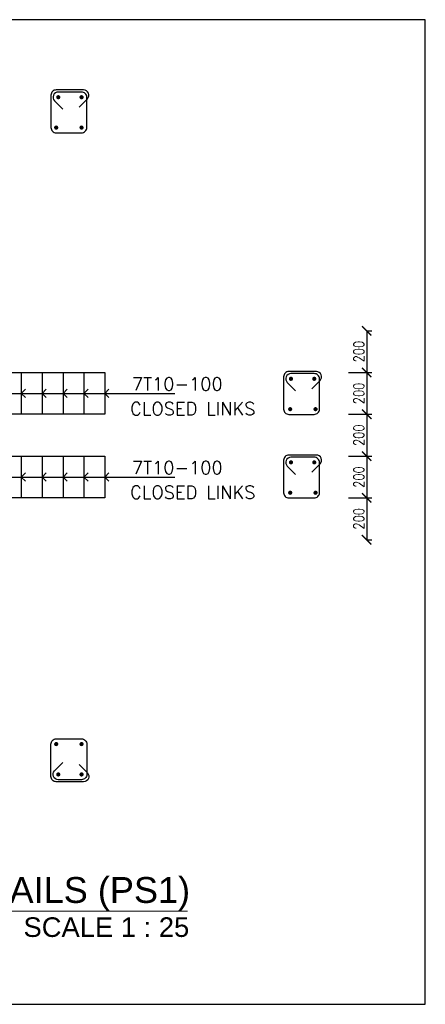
# Model space of a CAD drawing. Header units: inches. Extents: x -1387 to 177467, y -53208 to 11681.
# Tile 2 of 14: x 1968 to 3909, y -26467 to -21755. Entities that reach past the tile are written whole.
import ezdxf
from ezdxf import colors
from ezdxf.entities.mleader import LeaderData, LeaderLine
from ezdxf.enums import TextEntityAlignment as Align
from ezdxf.math import Vec2, Vec3

# ---------------------------------------------------------------- set-up
doc = ezdxf.new("R2010")
doc.units = ezdxf.units.IN
doc.header["$MEASUREMENT"] = 0
for name, color, linetype in [('2nd Basement Framing Plan$0$S-DT-DIMS', 7, 'Continuous'), ('2nd Basement Framing Plan$0$S-RBAR', 4, 'Continuous'), ('2nd Basement Framing Plan$0$S-RBAR-SEC', 4, 'Continuous'), ('2nd Basement Framing Plan$0$XS-DT-LEADER', 43, 'Continuous'), ('2nd Basement Framing Plan$0$XS-DT-TEXT', 91, 'Continuous')]:
    doc.layers.add(name, color=color, linetype=linetype)
doc.layers.add('2nd Basement Framing Plan$0$S-TEXT-SUB TITLE', color=2, linetype='Continuous', lineweight=9)
doc.styles.add('2nd Basement Framing Plan$0$APG ROMANS 0.80', font='romans.shx', dxfattribs={"width": 0.8})
doc.styles.add('2nd Basement Framing Plan$0$XS-DOME DETAILS$0$Arial', font='arial.ttf')
doc.styles.add('2nd Basement Framing Plan$0$XS-STAIR DETAILS$0$APG ROMANS 0.80', font='romans.shx', dxfattribs={"width": 0.8})
doc.styles.get("Standard").update_dxf_attribs({"font": 'arial.ttf'})
doc.dimstyles.new('2nd Basement Framing Plan$0$APG-STR-25 DT', dxfattribs={"dimscale": 250, "dimtxt": 0.2, "dimasz": 0.18, "dimexe": 0.1, "dimexo": 0.1, "dimgap": 0.05, "dimtad": 1, "dimdec": 0, "dimrnd": 5, "dimzin": 3, "dimdsep": 46, "dimtxsty": '2nd Basement Framing Plan$0$APG ROMANS 0.80', "dimblk": '2nd Basement Framing Plan$0$_ARCHTICK', "dimcen": 0.05, "dimclrd": 256, "dimclre": 256, "dimclrt": 2, "dimadec": 0, "dimazin": 0, "dimtfac": 1, "dimtdec": 0, "dimtofl": 0, "dimtmove": 2, "dimatfit": 3, "dimfxl": 0.35, "dimfxlon": 1, "dimtolj": 1, "dimtzin": 0, "dimarcsym": 0})

# ---------------------------------------------------------------- blocks, each defined once
blk = doc.blocks.new('2nd Basement Framing Plan$0$XS-STAIR DETAILS$0$_Open90')
at = {"color": 4, "linetype": 'ByBlock', "lineweight": -2}
for p, q in [((0, 0), (-1, 0)), ((-0.5, 0.5), (0, 0)), ((0, 0), (-0.5, -0.5))]:
    blk.add_line(p, q, dxfattribs=at)
blk = doc.blocks.new('2nd Basement Framing Plan$0$_ARCHTICK')
at = {"color": 0, "linetype": 'ByBlock', "const_width": 0.15}
blk.add_lwpolyline([(-0.5, -0.5), (0.5, 0.5)], dxfattribs=at)
blk = doc.blocks.new('*D14')
at = {"layer": '2nd Basement Framing Plan$0$S-DT-DIMS', "lineweight": -2, "transparency": 16777216}
for p, q in [((3541.3, -23443.5), (3653.8, -23443.5)), ((3628.8, -23443.5), (3628.8, -23643.5)), ((3541.3, -23643.5), (3653.8, -23643.5))]:
    blk.add_line(p, q, dxfattribs=at)
at = {"layer": 'DEFPOINTS', "color": 0, "transparency": 16777216}
for p in [(2375.2, -23443.5), (2375.2, -23643.5), (3628.8, -23643.5)]:
    blk.add_point(p, dxfattribs=at)
at = {"layer": '2nd Basement Framing Plan$0$S-DT-DIMS', "lineweight": -2, "transparency": 16777216, "xscale": 45, "yscale": 45, "zscale": 45}
for p, rotation in [((3628.8, -23443.5), 90), ((3628.8, -23643.5), 270)]:
    blk.add_blockref('2nd Basement Framing Plan$0$_ARCHTICK', p, dxfattribs=dict(at, rotation=rotation))
at = {"layer": '2nd Basement Framing Plan$0$S-DT-DIMS', "color": 2, "transparency": 16777216, "insert": (3591.3, -23543.5), "char_height": 50, "attachment_point": 5, "rotation": 90, "style": '2nd Basement Framing Plan$0$APG ROMANS 0.80'}
blk.add_mtext('\\A1;200', dxfattribs=at)
blk = doc.blocks.new('*D15')
at = {"layer": '2nd Basement Framing Plan$0$S-DT-DIMS', "lineweight": -2, "transparency": 16777216}
for p, q in [((3541.3, -23843.5), (3653.8, -23843.5)), ((3628.8, -23843.5), (3628.8, -24043.5)), ((3541.3, -24043.5), (3653.8, -24043.5))]:
    blk.add_line(p, q, dxfattribs=at)
at = {"layer": 'DEFPOINTS', "color": 0, "transparency": 16777216}
for p in [(2375.2, -23843.5), (2375.2, -24043.5), (3628.8, -24043.5)]:
    blk.add_point(p, dxfattribs=at)
at = {"layer": '2nd Basement Framing Plan$0$S-DT-DIMS', "lineweight": -2, "transparency": 16777216, "xscale": 45, "yscale": 45, "zscale": 45}
for p, rotation in [((3628.8, -23843.5), 90), ((3628.8, -24043.5), 270)]:
    blk.add_blockref('2nd Basement Framing Plan$0$_ARCHTICK', p, dxfattribs=dict(at, rotation=rotation))
at = {"layer": '2nd Basement Framing Plan$0$S-DT-DIMS', "color": 2, "transparency": 16777216, "insert": (3591.3, -23943.5), "char_height": 50, "attachment_point": 5, "rotation": 90, "style": '2nd Basement Framing Plan$0$APG ROMANS 0.80'}
blk.add_mtext('\\A1;200', dxfattribs=at)
blk = doc.blocks.new('*D16')
at = {"layer": '2nd Basement Framing Plan$0$S-DT-DIMS', "lineweight": -2, "transparency": 16777216}
for p, q in [((3628.8, -23243.5), (3653.8, -23243.5)), ((3628.8, -23243.5), (3628.8, -23443.5)), ((3628.8, -23443.5), (3653.8, -23443.5))]:
    blk.add_line(p, q, dxfattribs=at)
at = {"layer": 'DEFPOINTS', "color": 0, "transparency": 16777216}
for p in [(3628.8, -23243.5, 0), (3628.8, -23443.5, 0), (3628.8, -23443.5)]:
    blk.add_point(p, dxfattribs=at)
at = {"layer": '2nd Basement Framing Plan$0$S-DT-DIMS', "lineweight": -2, "transparency": 16777216, "xscale": 45, "yscale": 45, "zscale": 45}
for p, rotation in [((3628.8, -23243.5), 90), ((3628.8, -23443.5), 270)]:
    blk.add_blockref('2nd Basement Framing Plan$0$_ARCHTICK', p, dxfattribs=dict(at, rotation=rotation))
at = {"layer": '2nd Basement Framing Plan$0$S-DT-DIMS', "color": 2, "transparency": 16777216, "insert": (3591.3, -23343.5), "char_height": 50, "attachment_point": 5, "rotation": 90, "style": '2nd Basement Framing Plan$0$APG ROMANS 0.80'}
blk.add_mtext('\\A1;200', dxfattribs=at)
blk = doc.blocks.new('*D17')
at = {"layer": '2nd Basement Framing Plan$0$S-DT-DIMS', "lineweight": -2, "transparency": 16777216}
for p, q in [((3628.8, -23643.5), (3653.8, -23643.5)), ((3628.8, -23643.5), (3628.8, -23843.5)), ((3628.8, -23843.5), (3653.8, -23843.5))]:
    blk.add_line(p, q, dxfattribs=at)
at = {"layer": 'DEFPOINTS', "color": 0, "transparency": 16777216}
for p in [(3628.8, -23643.5, 0), (3628.8, -23843.5, 0), (3628.8, -23843.5)]:
    blk.add_point(p, dxfattribs=at)
at = {"layer": '2nd Basement Framing Plan$0$S-DT-DIMS', "lineweight": -2, "transparency": 16777216, "xscale": 45, "yscale": 45, "zscale": 45}
for p, rotation in [((3628.8, -23643.5), 90), ((3628.8, -23843.5), 270)]:
    blk.add_blockref('2nd Basement Framing Plan$0$_ARCHTICK', p, dxfattribs=dict(at, rotation=rotation))
at = {"layer": '2nd Basement Framing Plan$0$S-DT-DIMS', "color": 2, "transparency": 16777216, "insert": (3591.3, -23743.5), "char_height": 50, "attachment_point": 5, "rotation": 90, "style": '2nd Basement Framing Plan$0$APG ROMANS 0.80'}
blk.add_mtext('\\A1;200', dxfattribs=at)
blk = doc.blocks.new('*D18')
at = {"layer": '2nd Basement Framing Plan$0$S-DT-DIMS', "lineweight": -2, "transparency": 16777216}
for p, q in [((3628.8, -24043.5), (3653.8, -24043.5)), ((3628.8, -24043.5), (3628.8, -24243.5)), ((3628.8, -24243.5), (3653.8, -24243.5))]:
    blk.add_line(p, q, dxfattribs=at)
at = {"layer": 'DEFPOINTS', "color": 0, "transparency": 16777216}
for p in [(3628.8, -24043.5, 0), (3628.8, -24243.5, 0), (3628.8, -24243.5)]:
    blk.add_point(p, dxfattribs=at)
at = {"layer": '2nd Basement Framing Plan$0$S-DT-DIMS', "lineweight": -2, "transparency": 16777216, "xscale": 45, "yscale": 45, "zscale": 45}
for p, rotation in [((3628.8, -24043.5), 90), ((3628.8, -24243.5), 270)]:
    blk.add_blockref('2nd Basement Framing Plan$0$_ARCHTICK', p, dxfattribs=dict(at, rotation=rotation))
at = {"layer": '2nd Basement Framing Plan$0$S-DT-DIMS', "color": 2, "transparency": 16777216, "insert": (3591.3, -24143.5), "char_height": 50, "attachment_point": 5, "rotation": 90, "style": '2nd Basement Framing Plan$0$APG ROMANS 0.80'}
blk.add_mtext('\\A1;200', dxfattribs=at)
blk = doc.blocks.new('*U13')
at = {"color": 0}
blk.add_line((0.589, 0), (8.211, 0), dxfattribs=at)
blk.add_circle((0, 0), 0.589, dxfattribs=at)
at = {"style": '2nd Basement Framing Plan$0$XS-DOME DETAILS$0$Arial'}
blk.add_attdef('C', (0.868, 0.104), '', height=0.33, dxfattribs=at)
blk.add_attdef('A', text='', height=0.35, dxfattribs=at).set_placement((0.009, 0.018), align=Align.MIDDLE_CENTER)
blk.add_attdef('D', text='', height=0.25, dxfattribs=at).set_placement((8.233, -0.08), align=Align.TOP_RIGHT)

msp = doc.modelspace()

# ---------------------------------------------------------------- linework, layer by layer
at = {"layer": '2nd Basement Framing Plan$0$S-RBAR'}
for p, q in [((-125.2, -23443.5, 0), (2375.2, -23443.5, 0)), ((2375.2, -23643.5, 0), (-125.2, -23643.5, 0)), ((-125.2, -23843.5, 0), (2375.2, -23843.5, 0)), ((2375.2, -24043.5, 0), (-125.2, -24043.5, 0))]:
    msp.add_line(p, q, dxfattribs=at)
at = {"layer": '2nd Basement Framing Plan$0$S-RBAR', "elevation": 0}
for points in [[(2251.9, -22173.2), (2291.6, -22133.5, 0.668179), (2273.9, -22090.9), (2142.5, -22090.9, 0.414214), (2117.5, -22115.9), (2117.5, -22271.2, 0.414214), (2142.5, -22296.2), (2263.9, -22296.2, 0.414214), (2288.9, -22271.2), (2288.9, -22125.9, 0.414214), (2263.9, -22100.9), (2152.5, -22100.9, 0.668179), (2134.8, -22143.5), (2174.5, -22183.2)], [(3365.9, -23520.9), (3405.5, -23481.2, 0.668179), (3387.9, -23438.5), (3256.4, -23438.5, 0.414214), (3231.4, -23463.5), (3231.4, -23618.8, 0.414214), (3256.4, -23643.8), (3377.9, -23643.8, 0.414214), (3402.9, -23618.8), (3402.9, -23473.5, 0.414214), (3377.9, -23448.5), (3266.4, -23448.5, 0.668179), (3248.7, -23491.2), (3288.4, -23530.9)], [(3365.9, -23920.9), (3405.5, -23881.2, 0.668179), (3387.9, -23838.5), (3256.4, -23838.5, 0.414214), (3231.4, -23863.5), (3231.4, -24018.8, 0.414214), (3256.4, -24043.8), (3377.9, -24043.8, 0.414214), (3402.9, -24018.8), (3402.9, -23873.5, 0.414214), (3377.9, -23848.5), (3266.4, -23848.5, 0.668179), (3248.7, -23891.2), (3288.4, -23930.9)], [(2251.9, -25319.6), (2291.6, -25359.3, -0.668179), (2273.9, -25402), (2142.5, -25402, -0.414214), (2117.5, -25377), (2117.5, -25221.7, -0.414214), (2142.5, -25196.7), (2263.9, -25196.7, -0.414214), (2288.9, -25221.7), (2288.9, -25367, -0.414214), (2263.9, -25392), (2152.5, -25392, -0.668179), (2134.8, -25349.3), (2174.5, -25309.6)]]:
    msp.add_lwpolyline(points, format="xyb", dxfattribs=at)
for points in [[(1975.2, -23443.5), (1975.2, -23643.5)], [(2075.2, -23443.5), (2075.2, -23643.5)], [(2175.2, -23443.5), (2175.2, -23643.5)], [(2275.2, -23443.5), (2275.2, -23643.5)], [(2375.2, -23443.5), (2375.2, -23643.5)], [(1975.2, -23843.5), (1975.2, -24043.5)], [(2075.2, -23843.5), (2075.2, -24043.5)], [(2175.2, -23843.5), (2175.2, -24043.5)], [(2275.2, -23843.5), (2275.2, -24043.5)], [(2375.2, -23843.5), (2375.2, -24043.5)]]:
    msp.add_lwpolyline(points, dxfattribs=at)
at = {"layer": '2nd Basement Framing Plan$0$S-RBAR-SEC', "const_width": 10, "elevation": 0}
for points in [[(2152.5, -22130.9, 1), (2152.5, -22120.9, 1)], [(2263.9, -22130.9, -1), (2263.9, -22120.9, -1)], [(2142.5, -22276.2, 1), (2142.5, -22266.2, 1)], [(2263.9, -22276.2, -1), (2263.9, -22266.2, -1)], [(3266.4, -23478.5, 1), (3266.4, -23468.5, 1)], [(3377.9, -23478.5, -1), (3377.9, -23468.5, -1)], [(3262.6, -23623.8, 1), (3262.6, -23613.8, 1)], [(3384, -23623.8, -1), (3384, -23613.8, -1)], [(3266.4, -23878.5, 1), (3266.4, -23868.5, 1)], [(3377.9, -23878.5, -1), (3377.9, -23868.5, -1)], [(3262.6, -24023.8, 1), (3262.6, -24013.8, 1)], [(3384, -24023.8, -1), (3384, -24013.8, -1)], [(2142.5, -25216.7, -1), (2142.5, -25226.7, -1)], [(2263.9, -25216.7, 1), (2263.9, -25226.7, 1)], [(2152.5, -25362, -1), (2152.5, -25372, -1)], [(2263.9, -25362, 1), (2263.9, -25372, 1)]]:
    msp.add_lwpolyline(points, format="xyb", close=True, dxfattribs=at)
at = {"layer": 'DEFPOINTS', "color": 5, "lineweight": 30, "ltscale": 0.01}
msp.add_lwpolyline([(3909.4, -21754.8), (-1386.8, -21754.8), (-1386.8, -26467), (3909.4, -26467)], close=True, dxfattribs=at)

# ---------------------------------------------------------------- block references
at = {"layer": '2nd Basement Framing Plan$0$S-TEXT-SUB TITLE', "color": 4, "xscale": 375, "yscale": 375, "zscale": 375}
msp.add_blockref('*U13', (-307.9, -26020.8), dxfattribs=at).add_auto_attribs({'D': '                                                    SCALE 1 : 25', 'A': 'B', 'C': 'REINFORCEMENT DETAILS (PS1)'})
at = {"layer": '2nd Basement Framing Plan$0$XS-DT-LEADER', "lineweight": -2, "xscale": -40, "yscale": 40, "zscale": 40}
for p in [(1975.2, -23543.5, 0), (2075.2, -23543.5, 0), (2175.2, -23543.5, 0), (2275.2, -23543.5, 0), (2375.2, -23543.5, 0), (1975.2, -23943.5, 0), (2075.2, -23943.5, 0), (2175.2, -23943.5, 0), (2275.2, -23943.5, 0), (2375.2, -23943.5, 0)]:
    msp.add_blockref('2nd Basement Framing Plan$0$XS-STAIR DETAILS$0$_Open90', p, dxfattribs=at)

# ---------------------------------------------------------------- texts
at = {"layer": '2nd Basement Framing Plan$0$XS-DT-TEXT', "style": '2nd Basement Framing Plan$0$XS-STAIR DETAILS$0$APG ROMANS 0.80'}
for s, p in [('7T10-100', (2505.3, -23498.5, 0)), ('CLOSED LINKS', (2496.4, -23616.8, 0)), ('7T10-100', (2505.3, -23898.5, 0)), ('CLOSED LINKS', (2496.4, -24016.8, 0))]:
    msp.add_text(s, height=62.5, dxfattribs=at).set_placement(p, align=Align.MIDDLE_LEFT)

# ---------------------------------------------------------------- dimensions: what is measured, and where the dimension line sits
at = {"layer": '2nd Basement Framing Plan$0$S-DT-DIMS'}
for base, p1, p2, picture, middle in [((3628.8, -23443.5, 0), (3628.8, -23243.5, 0), (3628.8, -23443.5, 0), '*D16', (3591.3, -23343.5, 0)), ((3628.8, -23843.5), (3628.8, -23643.5, 0), (3628.8, -23843.5, 0), '*D17', (3591.3, -23743.5)), ((3628.8, -24243.5), (3628.8, -24043.5, 0), (3628.8, -24243.5, 0), '*D18', (3591.3, -24143.5))]:
    dim = msp.add_linear_dim(base=base, p1=p1, p2=p2, angle=90, dimstyle='2nd Basement Framing Plan$0$APG-STR-25 DT', dxfattribs=at)
    dim.commit()
    dim.dimension.update_dxf_attribs({"geometry": picture, "text_midpoint": middle})
for base, p1, p2, picture, middle in [((3628.8, -23643.5, 0), (2375.2, -23443.5, 0), (2375.2, -23643.5, 0), '*D14', (3591.3, -23543.5, 0)), ((3628.8, -24043.5, 0), (2375.2, -23843.5, 0), (2375.2, -24043.5, 0), '*D15', (3591.3, -23943.5, 0))]:
    dim = msp.add_linear_dim(base=base, p1=p1, p2=p2, angle=90, dimstyle='2nd Basement Framing Plan$0$APG-STR-25 DT', override={"dimarcsym": 1}, dxfattribs=at)
    dim.commit()
    dim.dimension.update_dxf_attribs({"geometry": picture, "text_midpoint": middle})

# ---------------------------------------------------------------- leaders
at = {"layer": '2nd Basement Framing Plan$0$XS-DT-LEADER'}
ml = msp.add_multileader_mtext('Standard', dxfattribs=at)
ml.set_content('')
ml.set_leader_properties(color=256)
ml.set_arrow_properties(name='2nd Basement Framing Plan$0$XS-STAIR DETAILS$0$_Open90')
ml.build(insert=Vec2(0, 0))
ml.multileader.update_dxf_attribs({"has_dogleg": 0, "dogleg_length": 0.36, "arrow_head_size": 40, "scale": 500})
ctx = ml.context
ctx.base_point, ctx.scale, ctx.char_height, ctx.arrow_head_size, ctx.landing_gap_size, ctx.plane_origin, ctx.plane_x_axis, ctx.plane_y_axis = Vec3(2710.2, -23543.5, 0), 500, 45, 40, 22.5, Vec3(3243.3, -23759.6, 0), Vec3(0, 1), Vec3(-1, 0)
ctx.text_align_type = 2
notes = []
notes.append((ctx, [(1, (1, 1, 0), (2710.2, -23723.5, 0), (0, 1), 180, [(0, [(1775.2, -23543.5, 0), (2710.2, -23543.5, 0)], 0, [])])]))
ctx.mtext, ml.multileader.dxf.content_type = None, 0
ml = msp.add_multileader_mtext('Standard', dxfattribs=at)
ml.set_content('')
ml.set_leader_properties(color=256)
ml.set_arrow_properties(name='2nd Basement Framing Plan$0$XS-STAIR DETAILS$0$_Open90')
ml.build(insert=Vec2(0, 0))
ml.multileader.update_dxf_attribs({"has_dogleg": 0, "dogleg_length": 0.36, "arrow_head_size": 40, "scale": 500})
ctx = ml.context
ctx.base_point, ctx.scale, ctx.char_height, ctx.arrow_head_size, ctx.landing_gap_size, ctx.plane_origin, ctx.plane_x_axis, ctx.plane_y_axis = Vec3(2710.2, -23943.5, 0), 500, 45, 40, 22.5, Vec3(3243.3, -24159.6, 0), Vec3(0, 1), Vec3(-1, 0)
ctx.text_align_type = 2
notes.append((ctx, [(1, (1, 1, 0), (2710.2, -24123.5, 0), (0, 1), 180, [(0, [(1775.2, -23943.5, 0), (2710.2, -23943.5, 0)], 0, [])])]))
ctx.mtext, ml.multileader.dxf.content_type = None, 0
for ctx, leaders in notes:
    for number, flags, end, landing, length, lines in leaders:
        leader = LeaderData()
        leader.index, (leader.has_last_leader_line, leader.has_dogleg_vector, leader.attachment_direction) = number, flags
        leader.last_leader_point, leader.dogleg_vector, leader.dogleg_length = Vec3(end), Vec3(landing), length
        for number, points, colour, breaks in lines:
            line = LeaderLine()
            line.index, line.vertices, line.color, line.breaks = number, Vec3.list(points), colors.encode_raw_color(colour), breaks
            leader.lines.append(line)
        ctx.leaders.append(leader)

doc.saveas('drawing.dxf')
